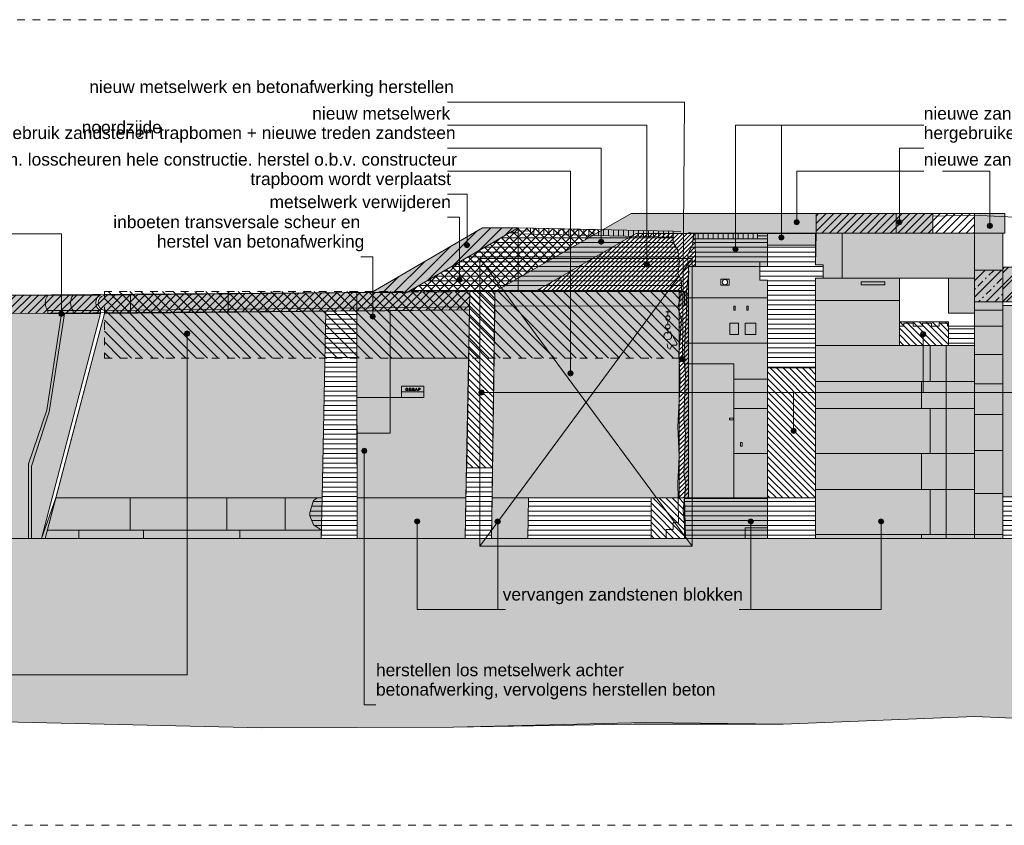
# Model space of a CAD drawing. Extents: x -251883 to 250656, y 0 to 909157.
# Tile 36 of 70: x -21266 to -8424, y 518029 to 528529. Entities that reach past the tile are written whole.
import ezdxf

# ---------------------------------------------------------------- set-up
doc = ezdxf.new("R2010")
doc.units = 0
doc.header["$MEASUREMENT"] = 0
doc.linetypes.add('DASHED', pattern=[200, 100, -100])
for name, color, linetype in [('A-0019-AFDEKVLAK', 1, 'Continuous'), ('A-0020-KADER', 7, 'Continuous'), ('A-0070-SYMBOOL', 8, 'Continuous'), ('A-1100-TXT+MT-SO', 7, 'Continuous')]:
    doc.layers.add(name, color=color, linetype=linetype)
pattern_1 = [(0, (0, 0), (0, 62.5), [])]
pattern_2 = [(90, (0, 0), (-65, 4e-15), [])]
pattern_3 = [(45, (0, 0), (-49.497475, 49.497475), [])]
pattern_4 = [(135, (0, 0), (-42.426407, -42.426407), [])]
pattern_5 = [(45, (0, 0), (-106.06602, 106.06602), []), (45, (0, 100), (-106.06602, 106.06602), [91, -45.4, 18.2, -45.4])]

# ---------------------------------------------------------------- blocks, each defined once
blk = doc.blocks.new('M-MAATREGELEN_465')
at = {"linetype": 'Continuous', "lineweight": 5}
for color, points in [(8, [(84102, -30636), (85626, -30636), (85626, -30892), (84102, -30892)]), (254, [(86169, -30636), (86565, -30636), (86565, -30892), (86169, -30892)]), (254, [(79753, -30824), (80216, -30823), (78767, -31666), (78303, -31667)]), (254, [(82528, -31328), (82526, -30896), (83469, -30896), (83469, -31328)]), (254, [(83469, -30896), (84097, -30896), (84097, -31051), (83470, -31051)]), (254, [(83470, -30892), (84097, -30892), (84097, -31051), (83470, -31051)]), (8, [(84097, -31478), (84197, -31478), (84197, -31306), (84097, -31306), (84102, -30892), (86169, -30892), (86169, -31478), (85829, -31478), (85189, -31478), (85189, -32356), (86169, -32356), (86169, -34871), (84097, -34871)]), (254, [(86169, -30892), (86538, -30892), (86538, -31376), (86169, -31376)]), (8, [(83469, -34345), (83029, -34345), (83029, -32596), (82385, -32596), (82379, -32536), (82419, -31836), (82409, -31676), (82445, -31406), (82436, -31328), (83369, -31328), (83369, -31506), (83469, -31506)]), (9, [(86169, -31376), (86538, -31376), (86538, -31788), (86169, -31788)]), (9, [(86169, -31376), (86538, -31376), (86538, -31788), (86169, -31788)]), (253, [(100023, -31788), (86538, -31788), (86538, -31336), (93402, -31336), (93402, -31490), (100023, -31490)]), (254, [(85829, -31478), (86169, -31478), (86169, -31938), (85829, -31938)]), (254, [(68978, -31776), (71999, -31707), (74085, -31701, 0.355783), (74085, -31901), (74085, -31941), (74770, -31941), (74000, -34871), (68164, -34871)]), (8, [(74085, -31941), (74085, -31901, -0.355783), (74085, -31701), (74770, -31700, 0.6251), (74770, -31901), (74770, -31941)]), (8, [(79584, -31894), (74820, -31940), (74820, -31900, -0.814407), (74820, -31700), (79589, -31654)]), (254, [(79915, -31854), (79915, -31654), (82249, -31654), (82349, -31654), (82299, -31866), (82349, -32016), (82313, -32466), (82329, -32816), (82299, -33416), (82315, -33800), (82299, -34155), (82303, -34344), (79879, -34344)]), (8, [(82386, -31842), (79914, -31844), (79915, -31654), (82386, -31654)]), (8, [(82386, -31654, -0.536379), (82386, -31842)]), (8, [(86169, -34871), (86169, -31788), (86538, -31788), (86538, -34871)]), (254, [(86538, -34331), (86538, -31838), (100418, -31838), (100418, -34331)]), (253, [(74300, -31945), (74100, -33220), (73870, -33930), (73870, -34871), (73830, -34871), (73830, -33900), (74070, -33200), (74260, -31946)]), (254, [(74820, -31940), (77708, -31912), (77662, -34344), (74188, -34344)]), (254, [(78111, -31908), (79584, -31894), (79536, -34344), (78117, -34344), (78114, -33035), (78986, -33035), (78986, -32889), (78695, -32889), (78695, -33035), (78114, -33035)]), (253, [(78550, -31902), (78550, -33500), (78111, -33500), (78111, -31908)]), (254, [(82405, -34166), (82379, -34016), (82399, -33506), (82379, -33316), (82399, -32726), (82385, -32596), (83029, -32596), (83029, -34345), (82386, -34345)]), (254, [(74000, -34871), (74188, -34344), (77662, -34344), (77650, -34871)]), (8, [(74050, -34871), (74188, -34344), (77599, -34344), (77549, -34376), (77499, -34536), (77499, -34576), (77549, -34696), (77652, -34766), (77650, -34871)]), (8, [(78117, -34344), (79536, -34344), (79526, -34871), (78119, -34871)]), (254, [(79536, -34344), (79526, -34871), (78119, -34871), (78117, -34344)]), (8, [(79879, -34344), (80353, -34344), (80345, -34871), (79871, -34871)]), (254, [(79879, -34344), (80353, -34344), (80345, -34871), (79871, -34871)]), (111, [(66482, -34871), (123482, -34871), (123482, -37565), (122677, -37571), (120177, -37501), (118376, -37651), (115876, -37481), (113376, -37511), (111575, -37421), (109075, -37421), (104774, -37471), (102275, -37421), (99775, -37471), (97974, -37461), (95474, -37461), (92974, -37451), (91173, -37401), (88673, -37301), (86173, -37191), (83674, -37291), (81728, -37291), (79373, -37331), (76873, -37341), (72572, -37241), (70072, -37171), (67572, -37261), (66482, -37255)])]:
    blk.add_hatch(color=color, dxfattribs=at).paths.add_polyline_path(points, flags=0)
h = blk.add_hatch(dxfattribs=at)
h.set_pattern_fill('@AV093', color=154, style=0, pattern_type=0)
h.set_pattern_definition(pattern_3)
h.paths.add_polyline_path([(84102, -30636), (86169, -30636), (86169, -30892), (84102, -30892)], flags=0)
h = blk.add_hatch(dxfattribs=at)
h.set_pattern_fill('@AVMWH2', color=251, style=0, pattern_type=0)
h.set_pattern_definition(pattern_1)
h.paths.add_polyline_path([(79526, -34871), (79871, -34871), (79879, -34344), (79915, -31854), (79915, -31654), (80216, -31654), (80216, -30823), (78767, -31666), (79589, -31654), (79536, -34344)], flags=0)
h = blk.add_hatch(dxfattribs=at)
h.set_pattern_fill('@AVMWH2', color=251, style=0, pattern_type=0)
h.set_pattern_definition(pattern_1)
h.paths.add_polyline_path([(80216, -31654), (82349, -31654), (82349, -31516), (82299, -31416), (82321, -31266), (82299, -31116), (82238, -31016), (82238, -30946), (80216, -30901)], flags=0)
h = blk.add_hatch(dxfattribs=at)
h.set_pattern_fill('@AVMWV', color=8, style=0, pattern_type=0)
h.set_pattern_definition(pattern_2)
h.paths.add_polyline_path([(80379, -30827), (82238, -30868), (82238, -30946), (80379, -30905)], flags=0)
h = blk.add_hatch(dxfattribs=at)
h.set_pattern_fill('@AV106', color=231, style=0, pattern_type=0)
h.set_pattern_definition([(45, (0, 0), (-28.284271, 28.284271), [])])
h.paths.add_polyline_path([(80437, -31654), (81758, -30896), (82526, -30896), (82528, -31328), (82441, -31328), (82441, -34350), (82318, -34350), (82318, -31654)], flags=0)
h = blk.add_hatch(dxfattribs=at)
h.set_pattern_fill('@AVMWV', color=8, style=0, pattern_type=0)
h.set_pattern_definition(pattern_2)
h.paths.add_polyline_path([(82499, -30966), (82506, -30892), (83339, -30892), (83339, -30966)], flags=0)
h = blk.add_hatch(dxfattribs=at)
h.set_pattern_fill('@AVMWH2', color=251, style=0, pattern_type=0)
h.set_pattern_definition(pattern_1)
h.paths.add_polyline_path([(82441, -31328), (83369, -31328), (83369, -31266), (83470, -31266), (83470, -30966), (83339, -30966), (82499, -30966), (82492, -31051), (82429, -31169), (82429, -31256)], flags=0)
h = blk.add_hatch(dxfattribs=at)
h.set_pattern_fill('@AVMWH2', color=251, style=0, pattern_type=0)
h.set_pattern_definition(pattern_1)
h.paths.add_polyline_path([(83179, -34871), (84097, -34871), (84097, -31478), (84197, -31478), (84197, -31306), (84097, -31306), (84097, -31051), (83470, -31051), (83470, -31266), (83369, -31266), (83369, -31506), (83469, -31506), (83469, -34734), (83179, -34736)], flags=0)
h = blk.add_hatch(dxfattribs=at)
h.set_pattern_fill('^NS1-100', color=8, style=0, pattern_type=0)
h.set_pattern_definition(pattern_5)
h.paths.add_polyline_path([(86169, -31376), (86538, -31376), (86538, -31788), (86169, -31788)], flags=0)
h = blk.add_hatch(dxfattribs=at)
h.set_pattern_fill('^NS1-100', color=8, style=0, pattern_type=0)
h.set_pattern_definition(pattern_5)
h.paths.add_polyline_path([(86169, -31376), (86538, -31376), (86538, -31788), (86169, -31788)], flags=0)
h = blk.add_hatch(dxfattribs=at)
h.set_pattern_fill('^MB0B100', color=8, style=0, pattern_type=0)
h.set_pattern_definition([(225, (0, 0), (106.06602, -106.06602), []), (225, (0, -50), (106.06602, -106.06602), [])])
h.paths.add_polyline_path([(100023, -31788), (86538, -31788), (86538, -31336), (93402, -31336), (93402, -31490), (100023, -31490)], flags=0)
h = blk.add_hatch(dxfattribs=at)
h.set_pattern_fill('@AV093', color=154, style=0, pattern_type=0)
h.set_pattern_definition(pattern_3)
h.paths.add_polyline_path([(73580, -31942), (73580, -31902, -0.328884), (73580, -31702), (79589, -31654), (79584, -31894)], flags=0)
h = blk.add_hatch(dxfattribs=at)
h.set_pattern_fill('@AVMWH2', color=251, style=0, pattern_type=0)
h.set_pattern_definition(pattern_1)
h.paths.add_polyline_path([(77650, -34871), (78119, -34871), (78111, -31908), (77708, -31912), (77662, -34344), (77599, -34344), (77549, -34376), (77499, -34536), (77499, -34576), (77549, -34696), (77652, -34766)], flags=0)
h = blk.add_hatch(dxfattribs=at)
h.set_pattern_fill('@AVMWH2', color=251, style=0, pattern_type=0)
h.set_pattern_definition(pattern_1)
h.paths.add_polyline_path([(85189, -32356), (86169, -32356), (86169, -32266), (86169, -32106), (85829, -32106), (85819, -32106), (85819, -32066), (85709, -32066), (85709, -32106), (85609, -32106), (85609, -32066), (85489, -32066), (85489, -32106), (85369, -32106), (85369, -32066), (85249, -32066), (85249, -32106), (85189, -32106)], flags=0)
h = blk.add_hatch(dxfattribs=at)
h.set_pattern_fill('@AVMWH2', color=251, style=0, pattern_type=0)
h.set_pattern_definition(pattern_1)
h.paths.add_polyline_path([(80345, -34871), (82149, -34871), (82149, -34756), (82239, -34756), (82239, -34666), (82309, -34666), (82303, -34344), (80353, -34344)], flags=0)
h = blk.add_hatch(dxfattribs=at)
h.set_pattern_fill('@AVMWH2', color=251, style=0, pattern_type=0)
h.set_pattern_definition(pattern_1)
h.paths.add_polyline_path([(82399, -34871), (83179, -34886), (83179, -34736), (83469, -34734), (83469, -34345), (82386, -34345), (82369, -34506), (82399, -34826)], flags=0)
h = blk.add_hatch(dxfattribs=at)
h.set_pattern_fill('@AVMWH2', color=251, style=0, pattern_type=0)
h.set_pattern_definition(pattern_1)
h.paths.add_polyline_path([(86538, -34871), (99619, -34871), (99619, -34736), (100118, -34736), (100118, -34331), (86538, -34331)], flags=0)
at = {"color": 7, "linetype": 'DASHED', "lineweight": 0}
blk.add_lwpolyline([(66482, -38611), (66482, -28111), (123482, -28111), (123482, -38611)], close=True, dxfattribs=at)
at = {"color": 8, "linetype": 'Continuous', "lineweight": 5}
for points in [[(84102, -30892), (85626, -30892), (85626, -30636), (84102, -30636)], [(86169, -30636), (86565, -30636), (86565, -30892), (86169, -30892)], [(80437, -31654), (81758, -30896), (82526, -30896), (82528, -31328), (82441, -31328), (82441, -34350), (82318, -34350), (82318, -31654)], [(82528, -31328), (82526, -30896), (83469, -30896), (83469, -31328)], [(83470, -31051), (84097, -31051), (84097, -30896), (83469, -30896)], [(84097, -34871), (86169, -34871), (86169, -32356), (85189, -32356), (85189, -31478), (85829, -31478), (86169, -31478), (86169, -30892), (84102, -30892), (84097, -31306), (84197, -31306), (84197, -31478), (84097, -31478)], [(86169, -30892), (86538, -30892), (86538, -31376), (86169, -31376)], [(83469, -34345), (83029, -34345), (83029, -32596), (82385, -32596), (82379, -32536), (82419, -31836), (82409, -31676), (82445, -31406), (82436, -31328), (83369, -31328), (83369, -31506), (83469, -31506)], [(84689, -31526), (84999, -31526), (84999, -31566), (84689, -31566)], [(82386, -31654), (79915, -31654), (79914, -31844), (82386, -31842)], [(86538, -34871), (86538, -31788), (86169, -31788), (86169, -34871)], [(74300, -31945), (74100, -33220), (73870, -33930), (73870, -34871), (73830, -34871), (73830, -33900), (74070, -33200), (74260, -31946)], [(78111, -31908), (78111, -33500), (78550, -33500), (78550, -31902)], [(82979, -32216), (83089, -32216), (83089, -32066), (82979, -32066)], [(83179, -32216), (83319, -32216), (83319, -32066), (83179, -32066)], [(78695, -33035), (78986, -33035), (78986, -32889), (78695, -32889)], [(78750, -32929), (78751, -32926), (78752, -32922), (78753, -32920), (78754, -32917), (78757, -32916), (78759, -32914), (78762, -32914), (78765, -32913), (78769, -32914), (78773, -32915), (78776, -32917), (78778, -32921), (78779, -32924), (78779, -32929), (78779, -32933), (78778, -32937), (78775, -32940), (78772, -32942), (78769, -32944), (78765, -32944), (78761, -32944), (78757, -32942), (78754, -32940), (78752, -32936), (78751, -32933), (78750, -32929), (78750, -32929)], [(78754, -32929), (78755, -32932), (78755, -32934), (78756, -32936), (78758, -32937), (78759, -32939), (78761, -32940), (78763, -32940), (78765, -32940), (78767, -32940), (78769, -32940), (78771, -32939), (78773, -32937), (78774, -32936), (78775, -32934), (78776, -32931), (78776, -32929), (78775, -32925), (78774, -32922), (78773, -32920), (78771, -32918), (78768, -32917), (78765, -32917), (78761, -32917), (78758, -32920), (78756, -32921), (78755, -32923), (78755, -32926), (78754, -32929), (78754, -32929)], [(78785, -32944), (78785, -32940), (78789, -32940), (78789, -32944), (78785, -32944)], [(78797, -32944), (78797, -32914), (78807, -32914), (78810, -32914), (78812, -32914), (78815, -32915), (78817, -32916), (78819, -32918), (78820, -32921), (78821, -32924), (78821, -32928), (78821, -32932), (78821, -32934), (78820, -32937), (78819, -32939), (78817, -32940), (78816, -32941), (78812, -32943), (78808, -32944), (78797, -32944)], [(78801, -32940), (78807, -32940), (78810, -32940), (78812, -32940), (78813, -32939), (78814, -32938), (78816, -32936), (78817, -32934), (78817, -32932), (78818, -32928), (78817, -32924), (78816, -32921), (78814, -32919), (78812, -32918), (78810, -32917), (78807, -32917), (78801, -32917), (78801, -32940)], [(78827, -32944), (78827, -32940), (78831, -32940), (78831, -32944), (78827, -32944)], [(78839, -32944), (78839, -32914), (78850, -32914), (78853, -32914), (78855, -32915), (78857, -32916), (78859, -32917), (78860, -32919), (78860, -32921), (78860, -32923), (78859, -32925), (78857, -32927), (78856, -32928), (78858, -32929), (78860, -32930), (78861, -32933), (78861, -32935), (78861, -32937), (78860, -32939), (78859, -32940), (78858, -32942), (78856, -32942), (78855, -32943), (78852, -32944), (78850, -32944), (78839, -32944)], [(78843, -32926), (78849, -32926), (78851, -32926), (78853, -32926), (78854, -32925), (78855, -32924), (78856, -32923), (78856, -32922), (78856, -32920), (78855, -32919), (78853, -32917), (78851, -32917), (78849, -32917), (78843, -32917), (78843, -32926)], [(78843, -32940), (78850, -32940), (78852, -32940), (78853, -32940), (78855, -32939), (78856, -32938), (78857, -32935), (78857, -32933), (78856, -32932), (78855, -32931), (78854, -32930), (78852, -32930), (78850, -32930), (78843, -32930), (78843, -32940)], [(78867, -32944), (78867, -32940), (78871, -32940), (78871, -32944), (78867, -32944)], [(78874, -32944), (78887, -32914), (78891, -32914), (78903, -32944), (78899, -32944), (78895, -32934), (78882, -32934), (78879, -32944), (78874, -32944)], [(78884, -32930), (78894, -32930), (78891, -32923), (78890, -32920), (78889, -32917), (78887, -32922), (78884, -32930)], [(78906, -32944), (78906, -32940), (78910, -32940), (78910, -32944), (78906, -32944)], [(78918, -32944), (78918, -32914), (78929, -32914), (78931, -32914), (78933, -32914), (78935, -32914), (78937, -32915), (78938, -32916), (78939, -32918), (78940, -32920), (78940, -32922), (78939, -32926), (78938, -32929), (78936, -32930), (78934, -32930), (78932, -32931), (78929, -32931), (78922, -32931), (78922, -32944), (78918, -32944)], [(78922, -32928), (78929, -32928), (78933, -32927), (78935, -32926), (78936, -32924), (78936, -32922), (78936, -32921), (78935, -32919), (78934, -32918), (78933, -32917), (78932, -32917), (78929, -32917), (78922, -32917), (78922, -32928)], [(74000, -34871), (74188, -34344), (77662, -34344), (77650, -34871)], [(77650, -34871), (77652, -34766), (77549, -34696), (77499, -34576), (77499, -34536), (77549, -34376), (77599, -34344), (74188, -34344), (74050, -34871)], [(78117, -34344), (79536, -34344), (79526, -34871), (78119, -34871)], [(78117, -34344), (78119, -34871), (79526, -34871), (79536, -34344)], [(79871, -34871), (80345, -34871), (80353, -34344), (79879, -34344)], [(79879, -34344), (80353, -34344), (80345, -34871), (79871, -34871)]]:
    blk.add_lwpolyline(points, close=True, dxfattribs=at)
at = {"color": 154, "linetype": 'Continuous', "lineweight": 5}
blk.add_lwpolyline([(84102, -30636), (86169, -30636), (86169, -30892), (84102, -30892)], close=True, dxfattribs=at)
at = {"color": 8, "linetype": 'Continuous', "lineweight": 5}
for points in [[(84102, -30892), (84102, -30636), (85626, -30636), (85626, -30892)], [(85148, -30636), (85148, -30892)], [(85626, -30670), (86150, -30660), (86970, -30698), (87940, -30770)], [(80216, -31654), (80216, -30823), (82238, -30868), (82238, -31016), (82299, -31116), (82321, -31266), (82299, -31416), (82349, -31516), (82349, -31654)], [(80379, -30866), (80216, -30862)], [(80379, -30905), (80216, -30901)], [(80379, -30827), (80379, -30905), (82238, -30946)], [(82499, -30966), (83339, -30966), (83339, -30892)], [(83339, -30929), (83470, -30929)], [(83470, -31051), (83470, -30892)], [(84097, -31051), (84097, -30892)], [(84445, -31478), (84445, -30892)], [(83339, -30966), (83470, -30966)], [(83369, -31328), (82441, -31328)], [(84197, -31478), (85189, -31478)], [(85829, -31478), (86169, -31478)], [(74085, -31701), (71999, -31707), (68978, -31776), (68169, -34853)], [(74770, -31700), (74085, -31701)], [(75162, -31697), (75162, -31937)], [(76433, -31685), (76433, -31925)], [(78111, -31908), (78111, -31668)], [(82349, -31654), (82386, -31654)], [(82386, -31842), (79915, -31844)], [(83469, -31736), (82418, -31736)], [(84097, -31769), (85189, -31769)], [(86169, -31788), (100418, -31788)], [(100418, -34331), (86538, -34331), (86538, -31788)], [(86538, -31788), (86538, -31838), (100418, -31838), (100418, -31788)], [(74820, -31900), (74820, -31940), (74050, -34871)], [(74770, -31941), (74739, -31941), (74085, -31941), (74085, -31901)], [(74770, -31901), (74739, -31901), (74085, -31901)], [(74188, -34344), (77662, -34344), (77708, -31912)], [(79585, -31854), (74820, -31900)], [(79584, -31894), (74820, -31940)], [(78119, -34871), (78111, -31908)], [(86169, -31896), (86538, -31896)], [(86169, -32106), (86538, -32106)], [(83470, -32326), (82386, -32326)], [(86169, -32476), (86538, -32476)], [(85479, -32826), (85479, -33178)], [(86169, -32856), (86538, -32856)], [(78695, -32962), (78986, -32962)], [(85590, -33178), (85590, -33765)], [(86169, -33256), (86538, -33256)], [(85479, -33765), (85479, -34234)], [(86169, -33726), (86538, -33726)], [(85590, -34234), (85590, -34821)], [(86169, -34286), (86538, -34286)], [(75159, -34766), (75159, -34344)], [(76419, -34766), (76419, -34344)], [(77179, -34766), (77179, -34344)], [(77650, -34871), (77652, -34766), (77549, -34696), (77499, -34576), (77499, -34536), (77549, -34376), (77599, -34344)], [(78117, -34344), (79536, -34344)], [(80353, -34344), (80345, -34871)], [(86538, -34331), (86538, -34871)], [(77652, -34766), (74077, -34766)], [(74489, -34766), (74489, -34871)], [(75329, -34766), (75329, -34871)], [(76589, -34766), (76589, -34871)], [(86169, -34821), (84097, -34821)], [(85479, -34821), (85479, -34871)], [(86169, -34821), (86538, -34821)]]:
    blk.add_lwpolyline(points, dxfattribs=at)
at = {"color": 254, "linetype": 'Continuous', "lineweight": 5}
for points in [[(78303, -31667), (78767, -31666), (80216, -30823), (79753, -30824)], [(83470, -31051), (84097, -31051), (84097, -30892), (83470, -30892)], [(85829, -31938), (86169, -31938), (86169, -31478), (85829, -31478)], [(79879, -34344), (82303, -34344), (82299, -34155), (82315, -33800), (82299, -33416), (82329, -32816), (82313, -32466), (82349, -32016), (82299, -31866), (82349, -31654), (82249, -31654), (79915, -31654), (79915, -31854)], [(86538, -34331), (86538, -31838), (100418, -31838), (100418, -34331)], [(74188, -34344), (77662, -34344), (77708, -31912), (74820, -31940)], [(78111, -31908), (79584, -31894), (79536, -34344), (78117, -34344), (78114, -33035), (78986, -33035), (78986, -32889), (78695, -32889), (78695, -33035), (78114, -33035)], [(82386, -34345), (83029, -34345), (83029, -32596), (82385, -32596), (82399, -32726), (82379, -33316), (82399, -33506), (82379, -34016), (82405, -34166)]]:
    blk.add_lwpolyline(points, close=True, dxfattribs=at)
at = {"color": 8, "linetype": 'DASHED', "lineweight": 5}
blk.add_lwpolyline([(82238, -30868), (82506, -30892)], dxfattribs=at)
at = {"color": 251, "linetype": 'Continuous', "lineweight": 5}
for points in [[(86169, -31376), (86538, -31376), (86538, -31788), (86169, -31788)], [(86169, -31376), (86538, -31376), (86538, -31788), (86169, -31788)], [(100023, -31490), (93402, -31490), (93402, -31336), (86538, -31336), (86538, -31788), (100023, -31788)]]:
    blk.add_lwpolyline(points, close=True, dxfattribs=at)
at = {"color": 254, "linetype": 'Continuous', "lineweight": 5}
blk.add_lwpolyline([(68164, -34871), (74000, -34871), (74770, -31941), (74085, -31941), (74085, -31901, -0.355783), (74085, -31701), (71999, -31707), (68978, -31776)], format="xyb", close=True, dxfattribs=at)
at = {"color": 154, "linetype": 'Continuous', "lineweight": 5}
blk.add_lwpolyline([(73580, -31942), (73580, -31902, -0.328884), (73580, -31702), (79589, -31654), (79584, -31894)], format="xyb", close=True, dxfattribs=at)
at = {"color": 8, "linetype": 'Continuous', "lineweight": 5}
for points in [[(74770, -31941), (74770, -31901, -0.6251), (74770, -31700), (74085, -31701, 0.355783), (74085, -31901), (74085, -31941)], [(79584, -31894), (74820, -31940), (74820, -31900, -0.814407), (74820, -31700), (79589, -31654)], [(82386, -31654, -0.536379), (82386, -31842)]]:
    blk.add_lwpolyline(points, format="xyb", close=True, dxfattribs=at)
for points in [[(74085, -31901, -0.355783), (74085, -31701)], [(74412, -31941), (74412, -31901, -0.328394), (74412, -31701)], [(74820, -31900, -0.814407), (74820, -31700)], [(82386, -31842, 0.535653), (82386, -31654)]]:
    blk.add_lwpolyline(points, format="xyb", dxfattribs=at)
at = {"color": 251, "linetype": 'Continuous', "lineweight": 5}
for points in [[(82144, -31919), (82194, -31919)], [(82169, -31906), (82169, -31979)], [(82169, -32091), (82169, -32019)], [(82199, -32174), (82289, -32334), (82279, -32354), (82229, -32354), (82219, -32364), (82199, -32404), (82169, -32389), (82159, -32334)], [(82169, -32204), (82169, -32131)]]:
    blk.add_lwpolyline(points, dxfattribs=at)
at = {"color": 11, "linetype": 'Continuous', "lineweight": 9}
blk.add_lwpolyline([(79569, -32661), (79569, -32661)], dxfattribs=at)
at = {"color": 111, "linetype": 'Continuous', "lineweight": 5}
for points in [[(66482, -34871), (123482, -34871)], [(104774, -37471), (102275, -37421), (99775, -37471), (97974, -37461), (95474, -37461), (92974, -37451), (91173, -37401), (88673, -37301), (86173, -37191), (83674, -37291), (81728, -37291), (79373, -37331), (76873, -37341), (72572, -37241), (70072, -37171), (67572, -37261), (66482, -37255)]]:
    blk.add_lwpolyline(points, dxfattribs=at)
at = {"color": 251, "linetype": 'Continuous', "lineweight": 5}
for centre, radius in [((82169, -31999), 30), ((82169, -32111), 30), ((82169, -32234), 50)]:
    blk.add_circle(centre, radius, dxfattribs=at)
at = {"layer": 'A-0020-KADER', "color": 11, "linetype": 'Continuous', "lineweight": 13}
blk.add_lwpolyline([(104774, -37471), (102275, -37421), (99775, -37471), (97974, -37461), (95474, -37461), (92974, -37451), (91173, -37401), (88673, -37301), (86173, -37191), (83674, -37291), (81872, -37271), (79373, -37331), (76873, -37341), (72572, -37241), (70072, -37171), (67572, -37261), (66482, -37255)], dxfattribs=at)
at = {"layer": 'A-0070-SYMBOOL', "color": 8, "linetype": 'Continuous', "lineweight": 5}
for points in [[(81896, -31300), (81896, -29485), (79297, -29485)], [(83050, -31100), (83050, -29485), (85507, -29485)], [(83650, -30950), (83650, -29485), (85507, -29485)], [(81300, -31005), (81300, -29785), (79297, -29785)], [(85189, -30750), (85189, -29785), (85507, -29785)], [(83850, -30750), (83850, -30085), (85507, -30085)], [(86369, -30798), (86369, -30085), (85750, -30085)], [(79550, -31050), (79550, -30385), (79297, -30385)], [(79450, -31500), (79450, -30685), (79297, -30685)], [(74260, -31946), (74260, -30900), (73430, -30900)], [(78320, -31980), (78320, -31200), (78167, -31200)], [(75900, -32200), (75900, -36650), (72750, -36650)], [(78210, -33730), (78210, -37040), (78363, -37040)], [(78900, -34650), (78900, -35800), (79950, -35800)], [(79950, -34650), (79950, -35800), (80050, -35800)], [(83250, -34650), (83250, -35800), (83100, -35800)], [(84950, -34650), (84950, -35800), (83100, -35800)]]:
    blk.add_lwpolyline(points, dxfattribs=at)
for points in [[(83885, -30750), (83875, -30775), (83850, -30785), (83825, -30775), (83815, -30750), (83825, -30725), (83850, -30715), (83875, -30725)], [(83875, -30750), (83868, -30768), (83850, -30775), (83832, -30768), (83825, -30750), (83832, -30732), (83850, -30725), (83868, -30732)], [(83865, -30750), (83861, -30761), (83850, -30765), (83839, -30761), (83835, -30750), (83839, -30739), (83850, -30735), (83861, -30739)], [(83855, -30750), (83854, -30754), (83850, -30755), (83846, -30754), (83845, -30750), (83846, -30746), (83850, -30745), (83854, -30746)], [(85224, -30750), (85213, -30775), (85189, -30785), (85164, -30775), (85154, -30750), (85164, -30725), (85189, -30715), (85213, -30725)], [(85214, -30750), (85206, -30768), (85189, -30775), (85171, -30768), (85164, -30750), (85171, -30732), (85189, -30725), (85206, -30732)], [(85204, -30750), (85199, -30761), (85189, -30765), (85178, -30761), (85174, -30750), (85178, -30739), (85189, -30735), (85199, -30739)], [(85194, -30750), (85192, -30754), (85189, -30755), (85185, -30754), (85184, -30750), (85185, -30746), (85189, -30745), (85192, -30746)], [(86334, -30798), (86345, -30823), (86369, -30833), (86394, -30823), (86404, -30798), (86394, -30773), (86369, -30763), (86345, -30773)], [(86344, -30798), (86352, -30816), (86369, -30823), (86387, -30816), (86394, -30798), (86387, -30780), (86369, -30773), (86352, -30780)], [(86354, -30798), (86359, -30808), (86369, -30813), (86380, -30808), (86384, -30798), (86380, -30787), (86369, -30783), (86359, -30787)], [(86364, -30798), (86366, -30801), (86369, -30803), (86373, -30801), (86374, -30798), (86373, -30794), (86369, -30793), (86366, -30794)], [(83685, -30950), (83675, -30975), (83650, -30985), (83625, -30975), (83615, -30950), (83625, -30925), (83650, -30915), (83675, -30925)], [(83675, -30950), (83668, -30968), (83650, -30975), (83632, -30968), (83625, -30950), (83632, -30932), (83650, -30925), (83668, -30932)], [(83665, -30950), (83661, -30961), (83650, -30965), (83639, -30961), (83635, -30950), (83639, -30939), (83650, -30935), (83661, -30939)], [(83655, -30950), (83654, -30954), (83650, -30955), (83646, -30954), (83645, -30950), (83646, -30946), (83650, -30945), (83654, -30946)], [(79515, -31050), (79525, -31075), (79550, -31085), (79575, -31075), (79585, -31050), (79575, -31025), (79550, -31015), (79525, -31025)], [(79525, -31050), (79532, -31068), (79550, -31075), (79568, -31068), (79575, -31050), (79568, -31032), (79550, -31025), (79532, -31032)], [(79535, -31050), (79539, -31061), (79550, -31065), (79561, -31061), (79565, -31050), (79561, -31039), (79550, -31035), (79539, -31039)], [(79545, -31050), (79546, -31054), (79550, -31055), (79554, -31054), (79555, -31050), (79554, -31046), (79550, -31045), (79546, -31046)], [(81265, -31005), (81275, -31030), (81300, -31040), (81325, -31030), (81335, -31005), (81325, -30980), (81300, -30970), (81275, -30980)], [(81275, -31005), (81282, -31023), (81300, -31030), (81318, -31023), (81325, -31005), (81318, -30987), (81300, -30980), (81282, -30987)], [(81285, -31005), (81289, -31016), (81300, -31020), (81311, -31016), (81315, -31005), (81311, -30994), (81300, -30990), (81289, -30994)], [(81295, -31005), (81296, -31009), (81300, -31010), (81304, -31009), (81305, -31005), (81304, -31001), (81300, -31000), (81296, -31001)], [(83085, -31100), (83075, -31125), (83050, -31135), (83025, -31125), (83015, -31100), (83025, -31075), (83050, -31065), (83075, -31075)], [(83075, -31100), (83068, -31118), (83050, -31125), (83032, -31118), (83025, -31100), (83032, -31082), (83050, -31075), (83068, -31082)], [(83065, -31100), (83061, -31111), (83050, -31115), (83039, -31111), (83035, -31100), (83039, -31089), (83050, -31085), (83061, -31089)], [(83055, -31100), (83054, -31104), (83050, -31105), (83046, -31104), (83045, -31100), (83046, -31096), (83050, -31095), (83054, -31096)], [(81861, -31300), (81871, -31325), (81896, -31335), (81921, -31325), (81931, -31300), (81921, -31275), (81896, -31265), (81871, -31275)], [(81871, -31300), (81878, -31318), (81896, -31325), (81914, -31318), (81921, -31300), (81914, -31282), (81896, -31275), (81878, -31282)], [(81881, -31300), (81885, -31311), (81896, -31315), (81906, -31311), (81911, -31300), (81906, -31289), (81896, -31285), (81885, -31289)], [(81891, -31300), (81892, -31304), (81896, -31305), (81899, -31304), (81901, -31300), (81899, -31296), (81896, -31295), (81892, -31296)], [(79415, -31500), (79425, -31525), (79450, -31535), (79475, -31525), (79485, -31500), (79475, -31475), (79450, -31465), (79425, -31475)], [(79425, -31500), (79432, -31518), (79450, -31525), (79468, -31518), (79475, -31500), (79468, -31482), (79450, -31475), (79432, -31482)], [(79435, -31500), (79439, -31511), (79450, -31515), (79461, -31511), (79465, -31500), (79461, -31489), (79450, -31485), (79439, -31489)], [(79445, -31500), (79446, -31504), (79450, -31505), (79454, -31504), (79455, -31500), (79454, -31496), (79450, -31495), (79446, -31496)], [(74225, -31946), (74235, -31970), (74260, -31981), (74285, -31970), (74295, -31946), (74285, -31921), (74260, -31911), (74235, -31921)], [(74235, -31946), (74242, -31963), (74260, -31971), (74278, -31963), (74285, -31946), (74278, -31928), (74260, -31921), (74242, -31928)], [(74245, -31946), (74249, -31956), (74260, -31961), (74271, -31956), (74275, -31946), (74271, -31935), (74260, -31931), (74249, -31935)], [(74255, -31946), (74256, -31949), (74260, -31951), (74264, -31949), (74265, -31946), (74264, -31942), (74260, -31941), (74256, -31942)], [(78285, -31980), (78295, -32005), (78320, -32015), (78345, -32005), (78355, -31980), (78345, -31955), (78320, -31945), (78295, -31955)], [(78295, -31980), (78302, -31998), (78320, -32005), (78338, -31998), (78345, -31980), (78338, -31962), (78320, -31955), (78302, -31962)], [(78305, -31980), (78309, -31991), (78320, -31995), (78331, -31991), (78335, -31980), (78331, -31969), (78320, -31965), (78309, -31969)], [(78315, -31980), (78316, -31984), (78320, -31985), (78324, -31984), (78325, -31980), (78324, -31976), (78320, -31975), (78316, -31976)], [(75865, -32200), (75875, -32225), (75900, -32235), (75925, -32225), (75935, -32200), (75925, -32175), (75900, -32165), (75875, -32175)], [(75875, -32200), (75882, -32218), (75900, -32225), (75918, -32218), (75925, -32200), (75918, -32182), (75900, -32175), (75882, -32182)], [(75885, -32200), (75889, -32211), (75900, -32215), (75911, -32211), (75915, -32200), (75911, -32189), (75900, -32185), (75889, -32189)], [(75895, -32200), (75896, -32204), (75900, -32205), (75904, -32204), (75905, -32200), (75904, -32196), (75900, -32195), (75896, -32196)], [(82325, -32536), (82335, -32561), (82360, -32571), (82385, -32561), (82395, -32536), (82385, -32512), (82360, -32501), (82335, -32512)], [(82335, -32536), (82342, -32554), (82360, -32561), (82378, -32554), (82385, -32536), (82378, -32519), (82360, -32511), (82342, -32519)], [(82345, -32536), (82349, -32547), (82360, -32551), (82371, -32547), (82375, -32536), (82371, -32526), (82360, -32521), (82349, -32526)], [(82355, -32536), (82356, -32540), (82360, -32541), (82364, -32540), (82365, -32536), (82364, -32533), (82360, -32531), (82356, -32533)], [(80865, -32720), (80875, -32745), (80900, -32755), (80925, -32745), (80935, -32720), (80925, -32695), (80900, -32685), (80875, -32695)], [(80875, -32720), (80882, -32738), (80900, -32745), (80918, -32738), (80925, -32720), (80918, -32702), (80900, -32695), (80882, -32702)], [(80885, -32720), (80889, -32731), (80900, -32735), (80911, -32731), (80915, -32720), (80911, -32709), (80900, -32705), (80889, -32709)], [(80895, -32720), (80896, -32724), (80900, -32725), (80904, -32724), (80905, -32720), (80904, -32716), (80900, -32715), (80896, -32716)], [(78245, -33730), (78235, -33755), (78210, -33765), (78185, -33755), (78175, -33730), (78185, -33705), (78210, -33695), (78235, -33705)], [(78235, -33730), (78228, -33748), (78210, -33755), (78192, -33748), (78185, -33730), (78192, -33712), (78210, -33705), (78228, -33712)], [(78225, -33730), (78221, -33741), (78210, -33745), (78199, -33741), (78195, -33730), (78199, -33719), (78210, -33715), (78221, -33719)], [(78215, -33730), (78214, -33734), (78210, -33735), (78206, -33734), (78205, -33730), (78206, -33726), (78210, -33725), (78214, -33726)], [(78935, -34650), (78925, -34675), (78900, -34685), (78875, -34675), (78865, -34650), (78875, -34625), (78900, -34615), (78925, -34625)], [(78925, -34650), (78918, -34668), (78900, -34675), (78882, -34668), (78875, -34650), (78882, -34632), (78900, -34625), (78918, -34632)], [(78915, -34650), (78911, -34661), (78900, -34665), (78889, -34661), (78885, -34650), (78889, -34639), (78900, -34635), (78911, -34639)], [(78905, -34650), (78904, -34654), (78900, -34655), (78896, -34654), (78895, -34650), (78896, -34646), (78900, -34645), (78904, -34646)], [(79985, -34650), (79975, -34675), (79950, -34685), (79925, -34675), (79915, -34650), (79925, -34625), (79950, -34615), (79975, -34625)], [(79975, -34650), (79968, -34668), (79950, -34675), (79932, -34668), (79925, -34650), (79932, -34632), (79950, -34625), (79968, -34632)], [(79965, -34650), (79961, -34661), (79950, -34665), (79939, -34661), (79935, -34650), (79939, -34639), (79950, -34635), (79961, -34639)], [(79955, -34650), (79954, -34654), (79950, -34655), (79946, -34654), (79945, -34650), (79946, -34646), (79950, -34645), (79954, -34646)], [(83215, -34650), (83225, -34675), (83250, -34685), (83275, -34675), (83285, -34650), (83275, -34625), (83250, -34615), (83225, -34625)], [(83225, -34650), (83232, -34668), (83250, -34675), (83268, -34668), (83275, -34650), (83268, -34632), (83250, -34625), (83232, -34632)], [(83235, -34650), (83239, -34661), (83250, -34665), (83261, -34661), (83265, -34650), (83261, -34639), (83250, -34635), (83239, -34639)], [(83245, -34650), (83246, -34654), (83250, -34655), (83254, -34654), (83255, -34650), (83254, -34646), (83250, -34645), (83246, -34646)], [(84915, -34650), (84925, -34675), (84950, -34685), (84975, -34675), (84985, -34650), (84975, -34625), (84950, -34615), (84925, -34625)], [(84925, -34650), (84932, -34668), (84950, -34675), (84968, -34668), (84975, -34650), (84968, -34632), (84950, -34625), (84932, -34632)], [(84935, -34650), (84939, -34661), (84950, -34665), (84961, -34661), (84965, -34650), (84961, -34639), (84950, -34635), (84939, -34639)], [(84945, -34650), (84946, -34654), (84950, -34655), (84954, -34654), (84955, -34650), (84954, -34646), (84950, -34645), (84946, -34646)]]:
    blk.add_lwpolyline(points, close=True, dxfattribs=at)
at = {"layer": 'A-0070-SYMBOOL', "color": 7, "linetype": 'Continuous', "char_height": 162, "attachment_point": 7, "line_spacing_factor": 0.933333}
for s, insert in [('{\\fArial|b0|i0|c12|p0;nieuw metselwerk en betonafwerking herstellen}', (74624, -29115)), ('{\\fArial|b0|i0|c12|p0;nieuw metselwerk}', (77532, -29415)), ('{\\fArial|b0|i0|c12|p0;nieuwe zandstenen blok 2x}', (85507, -29415)), ('{\\fArial|b0|i0|c12|p0;hergebruiken dekzerken}', (85507, -29715)), ('{\\fArial|b0|i0|c12|p0;nieuwe zandstenen dekzerken}', (85507, -30015)), ('{\\fArial|b0|i0|c12|p0;trapboom wordt verplaatst}', (76725, -30315)), ('{\\fArial|b0|i0|c12|p0;metselwerk verwijderen}', (76975, -30615)), ('{\\fArial|b0|i0|c12|p0;inboeten transversale scheur en }', (74937, -30830)), ('{\\fArial|b0|i0|c12|p0;herstel van betonafwerking}', (75506, -31130)), ('{\\fArial|b0|i0|c12|p0;vervangen zandstenen blokken}', (80016, -35730)), ('{\\fArial|b0|i0|c12|p0;herstellen los metselwerk achter}', (78363, -36670)), ('{\\fArial|b0|i0|c12|p0;betonafwerking, vervolgens herstellen beton}', (78363, -36970))]:
    blk.add_mtext(s, dxfattribs=dict(at, insert=insert))
at = {"linetype": 'Continuous'}
for points in [[(79589, -31654), (79915, -31654), (79884, -33952), (79544, -33948)], [(85189, -32050), (85829, -32050), (85829, -32356), (85189, -32356)], [(83469, -32650), (84097, -32650), (84097, -34345), (83469, -34345)], [(81950, -34344), (82386, -34345), (82399, -34871), (81950, -34871)]]:
    blk.add_wipeout(points, dxfattribs=at)
for points in [[(74450, -29450), (75600, -29450), (75600, -29850), (74306, -29850)], [(83029, -31846), (83049, -31846), (83049, -31896), (83029, -31896)], [(83199, -31846), (83219, -31846), (83219, -31896), (83199, -31896)], [(82974, -33326), (82974, -33306), (83024, -33306), (83024, -33326)], [(83119, -33621), (83139, -33621), (83139, -33671), (83119, -33671)]]:
    blk.add_wipeout(points, dxfattribs=at).dxf.layer = 'A-0019-AFDEKVLAK'
at = {"linetype": 'Continuous', "lineweight": 5}
for color, points in [(254, [(81689, -30636), (84102, -30636), (84102, -30896), (81758, -30896), (80437, -31654), (79915, -31654)]), (253, [(78550, -32523), (79572, -32523), (79536, -34344), (78117, -34344), (78111, -33500), (78550, -33500)]), (254, [(84097, -34234), (85590, -34234), (85590, -34821), (84097, -34821)]), (254, [(82386, -34871), (82386, -34350), (83469, -34350), (83469, -34871)])]:
    blk.add_hatch(color=color, dxfattribs=at).paths.add_polyline_path(points, flags=0)
h = blk.add_hatch(dxfattribs=at)
h.set_pattern_fill('arcering', color=8, style=0, pattern_type=0)
h.set_pattern_definition([(45, (0, 0), (-70.71068, 70.71068), [])])
h.paths.add_polyline_path([(78303, -31667), (79753, -30824), (80216, -30823), (78773, -31662)], flags=0)
h = blk.add_hatch(dxfattribs=at)
h.set_pattern_fill('@AV103', color=213, style=0, pattern_type=0)
h.set_pattern_definition([(135, (0, 0), (-56.56854, -56.56854), []), (45, (0, 0), (-56.56854, 56.56854), [])])
h.paths.add_polyline_path([(78773, -31662), (79915, -31654), (81319, -30848), (80216, -30823)], flags=0)
h = blk.add_hatch(dxfattribs=at)
h.set_pattern_fill('@GA03b', color=92, style=0, pattern_type=0)
h.set_pattern_definition([(135, (0, 0), (-70.71068, -70.71068), [])])
h.paths.add_polyline_path([(74820, -31654), (74820, -32523), (82318, -32523), (82318, -31654)], flags=0)
h = blk.add_hatch(dxfattribs=at)
h.set_pattern_fill('@AV060m', color=1, style=0, pattern_type=0)
h.set_pattern_definition(pattern_4)
h.paths.add_polyline_path([(79589, -31654), (79915, -31654), (79884, -33952), (79544, -33948)], flags=0)
h = blk.add_hatch(dxfattribs=at)
h.set_pattern_fill('@AV060m', color=1, style=0, pattern_type=0)
h.set_pattern_definition(pattern_4)
h.paths.add_polyline_path([(85189, -32050), (85829, -32050), (85829, -32356), (85189, -32356)], flags=0)
h = blk.add_hatch(dxfattribs=at)
h.set_pattern_fill('@AV060m', color=1, style=0, pattern_type=0)
h.set_pattern_definition(pattern_4)
h.paths.add_polyline_path([(83469, -32650), (84097, -32650), (84097, -34345), (83469, -34345)], flags=0)
h = blk.add_hatch(dxfattribs=at)
h.set_pattern_fill('@AV060m', color=1, style=0, pattern_type=0)
h.set_pattern_definition(pattern_4)
h.paths.add_polyline_path([(81950, -34344), (82386, -34345), (82399, -34871), (81950, -34871)], flags=0)
at = {"color": 8, "linetype": 'Continuous', "lineweight": 5}
for points in [[(79915, -31654), (80437, -31654), (81758, -30896), (84102, -30896), (84102, -30636), (81689, -30636)], [(78303, -31667), (79753, -30824), (80216, -30823), (78773, -31662)], [(78773, -31662), (79915, -31654), (81319, -30848), (80216, -30823)], [(83029, -31896), (83049, -31896), (83049, -31846), (83029, -31846)], [(83199, -31896), (83219, -31896), (83219, -31846), (83199, -31846)], [(78550, -32523), (79572, -32523), (79536, -34344), (78117, -34344), (78111, -33500), (78550, -33500)], [(83024, -33326), (83024, -33306), (82974, -33306), (82974, -33326)], [(83119, -33671), (83139, -33671), (83139, -33621), (83119, -33621)], [(84097, -34821), (85590, -34821), (85590, -34234), (84097, -34234)], [(82386, -34871), (82386, -34350), (83469, -34350), (83469, -34871)]]:
    blk.add_lwpolyline(points, close=True, dxfattribs=at)
for points in [[(80200, -30821), (79753, -30824), (78303, -31667)], [(78767, -31666), (80216, -30823)], [(83179, -34871), (83179, -34736), (83469, -34734), (83469, -31506), (83369, -31506), (83369, -31266), (83470, -31266), (83470, -31051), (84097, -31051), (84097, -31306), (84197, -31306), (84197, -31478), (84097, -31478), (84097, -34871)], [(86129, -31938), (85829, -31938), (85829, -31478), (85189, -31478), (85189, -32106), (85249, -32106), (85249, -32066), (85369, -32066), (85369, -32106), (85489, -32106), (85489, -32066), (85609, -32066), (85609, -32106), (85709, -32106), (85709, -32066), (85819, -32066), (85819, -32106), (86169, -32106)], [(79526, -34871), (79589, -31654), (74820, -31700)], [(79915, -31654), (79871, -34871)], [(79915, -31654), (82349, -31654)], [(79879, -34344), (82303, -34344), (82299, -34155), (82315, -33800), (82299, -33416), (82329, -32816), (82313, -32466), (82349, -32016), (82299, -31866), (82304, -31842)], [(85189, -32106), (85189, -32356)], [(86169, -32356), (84097, -32356)], [(85590, -32356), (85590, -32826)], [(85801, -32356), (85801, -34871)], [(82386, -34345), (83029, -34345), (83029, -32596), (82385, -32596)], [(83470, -32796), (83029, -32796)], [(86169, -32826), (84097, -32826)], [(83470, -33178), (83029, -33178)], [(86169, -33178), (84097, -33178)], [(83470, -33765), (83029, -33765)], [(86169, -33765), (84097, -33765)], [(86169, -34234), (84097, -34234)], [(82149, -34871), (82149, -34756), (82239, -34756), (82239, -34666), (82309, -34666), (82303, -34344)], [(83029, -34345), (83469, -34345)]]:
    blk.add_lwpolyline(points, dxfattribs=at)
at = {"color": 1, "linetype": 'Continuous', "lineweight": 9}
blk.add_lwpolyline([(79718, -31224), (79718, -34971), (82486, -34971), (82486, -31224)], close=True, dxfattribs=at)
blk.add_lwpolyline([(79718, -31224), (82486, -34971), (79718, -34971), (82486, -31224)], dxfattribs=at)
at = {"color": 1, "linetype": 'DASHED', "lineweight": 5}
blk.add_lwpolyline([(74820, -31654), (74820, -32523), (82318, -32523), (82318, -31654)], close=True, dxfattribs=at)
at = {"color": 1, "linetype": 'Continuous', "lineweight": 5}
for points in [[(79589, -31654), (79915, -31654), (79884, -33952), (79544, -33948)], [(85189, -32050), (85829, -32050), (85829, -32356), (85189, -32356)], [(83469, -34345), (84097, -34345), (84097, -32650), (83469, -32650)], [(81950, -34344), (82386, -34345), (82399, -34871), (81950, -34871)]]:
    blk.add_lwpolyline(points, close=True, dxfattribs=at)
at = {"color": 251, "linetype": 'Continuous', "lineweight": 5}
blk.add_lwpolyline([(66482, -34871), (123482, -34871)], dxfattribs=at)
at = {"layer": 'A-0070-SYMBOOL', "color": 8, "linetype": 'Continuous', "lineweight": 5}
for points in [[(82360, -32536), (82386, -29185), (79297, -29185)], [(80900, -32720), (80900, -30085), (79297, -30085)], [(85500, -32210), (85500, -32970), (85500, -32970)], [(79740, -32970), (86730, -32970), (86730, -36850)], [(83810, -33470), (83810, -33350), (83810, -32970)]]:
    blk.add_lwpolyline(points, dxfattribs=at)
for points in [[(85535, -32210), (85525, -32235), (85500, -32245), (85475, -32235), (85465, -32210), (85475, -32185), (85500, -32175), (85525, -32185)], [(85525, -32210), (85518, -32228), (85500, -32235), (85482, -32228), (85475, -32210), (85482, -32192), (85500, -32185), (85518, -32192)], [(85515, -32210), (85511, -32221), (85500, -32225), (85489, -32221), (85485, -32210), (85489, -32199), (85500, -32195), (85511, -32199)], [(85505, -32210), (85504, -32214), (85500, -32215), (85496, -32214), (85495, -32210), (85496, -32206), (85500, -32205), (85504, -32206)], [(79775, -32970), (79765, -32995), (79740, -33005), (79715, -32995), (79705, -32970), (79715, -32945), (79740, -32935), (79765, -32945)], [(79765, -32970), (79758, -32988), (79740, -32995), (79722, -32988), (79715, -32970), (79722, -32952), (79740, -32945), (79758, -32952)], [(79755, -32970), (79751, -32981), (79740, -32985), (79729, -32981), (79725, -32970), (79729, -32959), (79740, -32955), (79751, -32959)], [(79745, -32970), (79744, -32974), (79740, -32975), (79736, -32974), (79735, -32970), (79736, -32966), (79740, -32965), (79744, -32966)], [(83845, -33470), (83835, -33495), (83810, -33505), (83785, -33495), (83775, -33470), (83785, -33445), (83810, -33435), (83835, -33445)], [(83835, -33470), (83828, -33488), (83810, -33495), (83792, -33488), (83785, -33470), (83792, -33452), (83810, -33445), (83828, -33452)], [(83825, -33470), (83821, -33481), (83810, -33485), (83799, -33481), (83795, -33470), (83799, -33459), (83810, -33455), (83821, -33459)], [(83815, -33470), (83814, -33474), (83810, -33475), (83806, -33474), (83805, -33470), (83806, -33466), (83810, -33465), (83814, -33466)]]:
    blk.add_lwpolyline(points, close=True, dxfattribs=at)
at = {"layer": 'A-0070-SYMBOOL', "color": 7, "linetype": 'Continuous', "char_height": 162, "attachment_point": 7, "line_spacing_factor": 0.933333}
for s, insert in [('{\\fArial|b0|i0|c12|p0;hergebruik zandstenen trapbomen + nieuwe treden zandsteen}', (73168, -29715)), ('{\\fArial|b0|i0|c12|p0;muurdam ontzet i.v.m. losscheuren hele constructie. herstel o.b.v. constructeur}', (71520, -30015))]:
    blk.add_mtext(s, dxfattribs=dict(at, insert=insert))
at = {"layer": 'A-1100-TXT+MT-SO', "color": 7, "linetype": 'Continuous', "insert": (74525, -29641), "char_height": 162, "attachment_point": 7, "line_spacing_factor": 0.933333}
blk.add_mtext('{\\fArial|b0|i0|c12|p0;noordzijde}', dxfattribs=at)
at = {"linetype": 'Continuous'}
blk.add_wipeout([(82859, -31492), (82969, -31492), (82969, -31572), (82859, -31572)], dxfattribs=at).dxf.layer = 'A-0019-AFDEKVLAK'
at = {"color": 8, "linetype": 'Continuous', "lineweight": 5}
for points in [[(79915, -31654), (81689, -30636), (84102, -30636)], [(80437, -31654), (81758, -30896), (84102, -30896)], [(82399, -34871), (82399, -34826), (82369, -34506), (82405, -34166), (82379, -34016), (82399, -33506), (82379, -33316), (82399, -32726), (82379, -32536), (82419, -31836), (82409, -31676), (82445, -31406), (82429, -31256), (82429, -31169), (82492, -31051), (82506, -30892), (86169, -30892), (86169, -34871)]]:
    blk.add_lwpolyline(points, dxfattribs=at)
blk.add_lwpolyline([(82859, -31572), (82969, -31572), (82969, -31492), (82859, -31492)], close=True, dxfattribs=at)
blk.add_circle((82914, -31532), 35, dxfattribs=at)

msp = doc.modelspace()

# ---------------------------------------------------------------- block references
msp.add_blockref('M-MAATREGELEN_465', (-94982, 556640))

doc.saveas('drawing.dxf')
